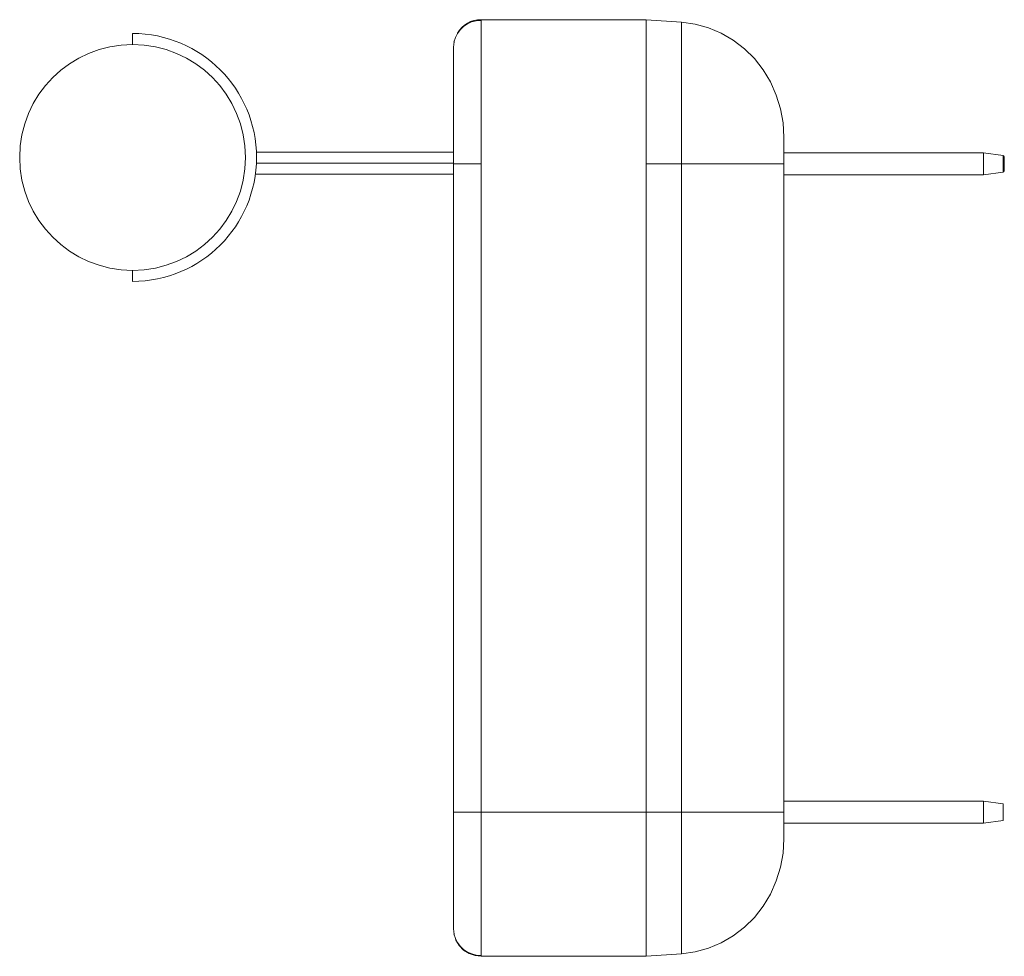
# Paper-space layout '_Right' of a CAD drawing. Header units: millimetres. Extents: x -977 to -262, y -290 to 390.
import ezdxf

# ---------------------------------------------------------------- set-up
doc = ezdxf.new("R2010")
doc.units = ezdxf.units.MM

psp = doc.layouts.new('_Right')

# ---------------------------------------------------------------- linework, layer by layer
at = {"color": 7, "linetype": 'Continuous', "lineweight": 15}
for p, q in [((-521.72, 389.92), (-641.71, 389.92)), ((-641.71, -290.08), (-641.71, 389.92)), ((-496.13, 388.05), (-521.71, 389.92)), ((-521.71, -225.32), (-521.71, 389.92)), ((-496.13, 388.05), (-496.13, 285.31)), ((-894.71, 371.92), (-894.71, 379.92)), ((-661.71, 369.92), (-661.31, 373.79)), ((-661.71, -270.08), (-661.71, 369.92)), ((-421.71, -204.72), (-421.71, 304.56)), ((-661.71, 293.72), (-804.89, 293.72)), ((-276.71, 293.31), (-421.71, 293.31)), ((-276.71, 293.31), (-262.57, 291.42)), ((-276.71, 277.31), (-276.71, 293.31)), ((-261.71, 280.18), (-261.71, 290.43)), ((-641.71, 285.31), (-661.71, 285.31)), ((-521.71, 285.31), (-421.71, 285.31)), ((-496.13, 285.31), (-496.13, -185.46)), ((-276.71, 277.31), (-262.57, 279.19)), ((-261.71, 285.31), (-262.57, 285.31)), ((-805.64, 277.72), (-661.71, 277.72)), ((-421.71, 277.31), (-276.71, 277.31)), ((-276.71, -177.46), (-421.71, -177.46)), ((-262.57, -179.35), (-276.71, -177.46)), ((-276.71, -193.46), (-276.71, -177.46)), ((-661.71, -185.46), (-421.71, -185.46)), ((-496.13, -185.46), (-496.13, -288.21)), ((-262.57, -191.58), (-262.57, -179.35)), ((-276.71, -193.46), (-262.57, -191.58)), ((-421.71, -193.46), (-276.71, -193.46)), ((-521.71, -290.08), (-521.71, -237.59)), ((-661.71, -270.08), (-661.3, -273.98)), ((-641.71, -290.08), (-521.72, -290.08)), ((-521.71, -290.08), (-496.13, -288.21))]:
    psp.add_line(p, q, dxfattribs=at)
at = {"color": 8, "linetype": 'Continuous', "lineweight": 15}
psp.add_line((-661.71, 285.72), (-804.91, 285.72), dxfattribs=at)
at = {"color": 7, "linetype": 'Continuous', "lineweight": 15, "flags": 128}
for points in [[(-641.71, 389.92), (-641.71, 389.92)], [(-521.71, 389.92), (-521.71, 389.92)], [(-521.71, 389.92), (-521.71, 389.92)], [(-421.71, 304.56), (-422.33, 315), (-424.2, 325.28), (-427.27, 335.24), (-431.51, 344.71), (-436.85, 353.56), (-443.2, 361.64), (-450.46, 368.83), (-458.53, 375.02), (-467.27, 380.1), (-476.54, 384.01), (-486.21, 386.67), (-496.13, 388.05)], [(-894.71, 199.92), (-894.71, 200.48), (-894.71, 201.23), (-894.71, 202.27), (-894.71, 203.54), (-894.71, 204.98), (-894.71, 207.92)], [(-496.13, -288.21), (-486.21, -286.82), (-476.54, -284.16), (-467.27, -280.26), (-458.53, -275.17), (-450.46, -268.99), (-443.2, -261.8), (-436.85, -253.71), (-431.51, -244.87), (-427.27, -235.39), (-424.2, -225.44), (-422.33, -215.16), (-421.71, -204.72)], [(-521.71, -225.32), (-521.71, -231.55), (-521.71, -237.59)], [(-660.28, -277.25), (-659.93, -278.32), (-657.59, -282.23), (-654.38, -285.55), (-650.34, -288.12), (-645.99, -289.61), (-641.71, -290.08)], [(-641.71, -290.08), (-641.71, -290.08)], [(-521.71, -290.08), (-521.71, -290.08)], [(-521.71, -290.08), (-521.71, -290.08)]]:
    psp.add_lwpolyline(points, dxfattribs=at)
at = {"color": 8, "linetype": 'Continuous', "lineweight": 15, "flags": 128}
for points in [[(-262.57, 285.31), (-262.57, 287.65), (-262.57, 289.63), (-262.57, 290.96), (-262.57, 291.42)], [(-262.57, 279.19), (-262.57, 279.19), (-262.57, 279.66), (-262.57, 280.98), (-262.57, 282.97), (-262.57, 285.31)]]:
    psp.add_lwpolyline(points, dxfattribs=at)
at = {"color": 7, "linetype": 'Continuous', "lineweight": 15}
for centre, radius, start, end in [((-641.82, 369.44), 19.98, 89.66151, 168.11417), ((-642.08, 370.85), 19.07, 88.86398, 150.44039), ((-894.71, 289.92), 90, 270, 90), ((-894.71, 289.92), 82, 90.00006, 269.99991), ((-894.71, 289.92), 82, 270.00002, 89.99996), ((-262.71, 290.43), 1, 359.99933, 82.40441), ((-262.71, 280.18), 1, 277.59537, 0.00052), ((-641.71, -269.45), 20.12, 192.2287, 270.00649)]:
    psp.add_arc(centre, radius, start, end, dxfattribs=at)

doc.saveas('drawing.dxf')
